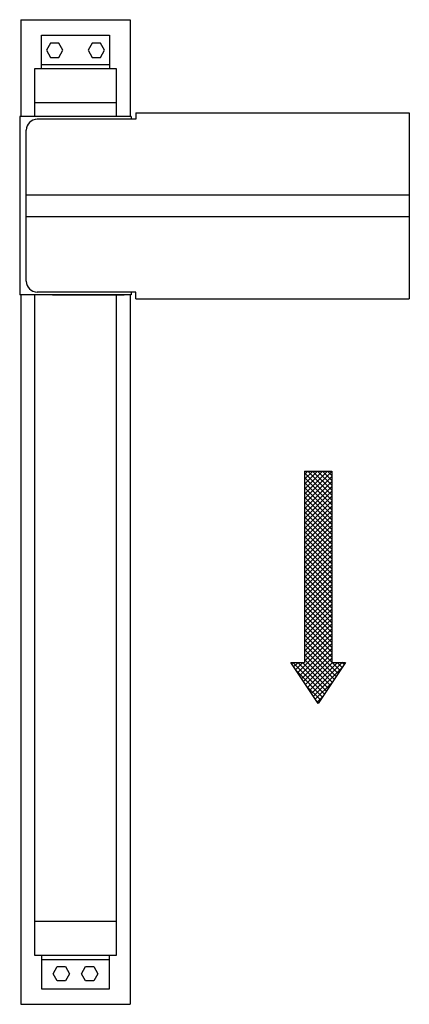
# Model space of a CAD drawing. Header units: millimetres. Extents: x -101 to 255, y -385 to 515.
import ezdxf

# ---------------------------------------------------------------- set-up
doc = ezdxf.new("R2010")
doc.units = ezdxf.units.MM
doc.header["$LTSCALE"] = 2
doc.layers.add('Midi', color=70, linetype='CONTINUOUS', lineweight=25)

msp = doc.modelspace()

# ---------------------------------------------------------------- hatches: boundary and pattern name
at = {"layer": 'Midi'}
h = msp.add_hatch(dxfattribs=at)
h.set_pattern_fill('ANSI37', color=256, angle=180, style=0)
h.set_pattern_definition([(225, (251.994, 2190.3066), (2.245064, -2.245064), []), (315, (251.994, 2190.3066), (2.245064, 2.245064), [])])
h.paths.add_polyline_path([(184.15, 102.44), (159.15, 102.44), (159.15, -72.56), (146.65, -72.56), (171.65, -110.06), (196.65, -72.56), (184.15, -72.56)])

# ---------------------------------------------------------------- linework, layer by layer
for p, q in [((-100, 515), (-100, 426.5)), ((-100, 515), (0, 515)), ((0, 515), (0, 426.5)), ((-81, 470), (-81, 501)), ((-81, 501), (-19, 501)), ((-19, 501), (-19, 470)), ((-72.75, 493.5), (-76.51, 487)), ((-76.51, 487), (-72.75, 480.5)), ((-65.25, 493.5), (-72.75, 493.5)), ((-61.49, 487), (-65.25, 493.5)), ((-65.25, 480.5), (-61.49, 487)), ((-34.75, 493.5), (-38.51, 487)), ((-38.51, 487), (-34.75, 480.5)), ((-27.25, 493.5), (-34.75, 493.5)), ((-23.49, 487), (-27.25, 493.5)), ((-27.25, 480.5), (-23.49, 487)), ((-72.75, 480.5), (-65.25, 480.5)), ((-34.75, 480.5), (-27.25, 480.5)), ((-12.5, 470), (-87.5, 470)), ((-87.5, 470), (-87.5, 426.5)), ((-81, 474), (-19, 474)), ((-12.5, 426.5), (-12.5, 470)), ((-12.5, 439), (-87.5, 439)), ((1, 426.5), (-101, 426.5)), ((-101, 426.5), (-101, 263.5)), ((-5.5, 426.5), (-91, 426.5)), ((5, 424), (-85, 424)), ((1, 426.5), (1, 424)), ((5, 430), (255, 430)), ((5, 430), (5, 424)), ((255, 430), (255, 260)), ((-95, 276), (-95, 414)), ((-95, 355), (255, 355)), ((-95, 335), (255, 335)), ((1, 263.5), (-101, 263.5)), ((-100, 263.5), (-100, -385)), ((-87.5, 263.5), (-87.5, -340)), ((5, 266), (-85, 266)), ((-71, 263.5), (-5.5, 263.5)), ((-12.5, -340), (-12.5, 263.5)), ((0, 263.5), (0, -385)), ((1, 266), (1, 263.5)), ((5, 260), (5, 266)), ((5, 260), (255, 260)), ((159.15, 102.44), (159.15, -72.56)), ((159.15, 102.44), (184.15, 102.44)), ((184.15, 102.44), (184.15, -72.56)), ((146.65, -72.56), (159.15, -72.56)), ((171.65, -110.06), (146.65, -72.56)), ((196.65, -72.56), (171.65, -110.06)), ((184.15, -72.56), (196.65, -72.56)), ((-87.5, -309), (-12.5, -309)), ((-87.5, -340), (-12.5, -340)), ((-81, -340), (-81, -371)), ((-19, -371), (-19, -340)), ((-81, -344), (-19, -344)), ((-70.51, -357), (-66.75, -350.5)), ((-66.75, -350.5), (-59.25, -350.5)), ((-59.25, -350.5), (-55.49, -357)), ((-44.51, -357), (-40.75, -350.5)), ((-40.75, -350.5), (-33.25, -350.5)), ((-33.25, -350.5), (-29.49, -357)), ((-66.75, -363.5), (-70.51, -357)), ((-55.49, -357), (-59.25, -363.5)), ((-40.75, -363.5), (-44.51, -357)), ((-29.49, -357), (-33.25, -363.5)), ((-59.25, -363.5), (-66.75, -363.5)), ((-33.25, -363.5), (-40.75, -363.5)), ((-81, -371), (-19, -371)), ((-100, -385), (0, -385))]:
    msp.add_line(p, q, dxfattribs=at)
for centre, start, end in [((-85, 414), 90, 180), ((-85, 276), 180, 270)]:
    msp.add_arc(centre, 10, start, end, dxfattribs=at)

doc.saveas('drawing.dxf')
